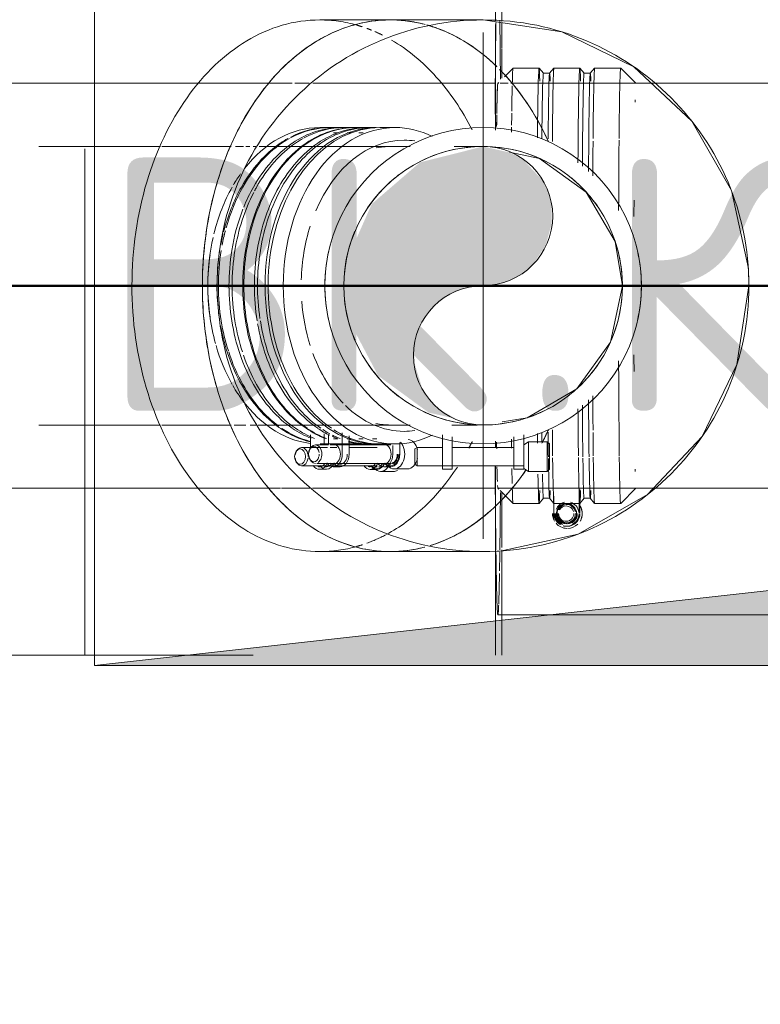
# Model space of a CAD drawing. Header units: millimetres. Extents: x 83162 to 161202, y 56220 to 105342.
# Tile 193 of 209: x 144140 to 144433, y 89467 to 89856. Entities that reach past the tile are written whole.
import ezdxf
from ezdxf import colors
from ezdxf.entities.mleader import LeaderData, LeaderLine
from ezdxf.math import Vec2, Vec3

# ---------------------------------------------------------------- set-up
doc = ezdxf.new("R2010")
doc.units = ezdxf.units.MM
doc.linetypes.add('ADSK_Осевая', pattern=[450, 250, -100, 0, -100])
doc.linetypes.add('ADSK_Штрих_ш2 п1_5', pattern=[350, 200, -150])
for name, color, linetype, lineweight in [('A-____-NOTE-TEXT', 5, 'Continuous', 9), ('A-DETL-GENF-OTLN', 7, 'Continuous', 9), ('M-EQPM-____-OTLN', 7, 'Continuous', 9), ('P-PIPE-____-CNTR', 7, 'ADSK_Осевая', 18), ('P-PIPE-____-OTLN', 7, 'Continuous', 50), ('Греющ. кабель', 204, 'Continuous', 50), ('ДЕВИ', 7, 'Continuous', 0)]:
    doc.layers.add(name, color=color, linetype=linetype, lineweight=lineweight)
doc.styles.add('GOST Common', font='GOST_Common.ttf', dxfattribs={"height": 100})
doc.styles.add('ДЕВИ', font='CS_Gost2304.shx', dxfattribs={"width": 0.8})

# ---------------------------------------------------------------- blocks, each defined once
blk = doc.blocks.new('АР_Канал вертикальный прямоугольный - ВК_К-3506722-ВКК_01_К3_З_ЭОМ_греющий кабель_')
at = {"layer": 'A-DETL-GENF-OTLN', "lineweight": 5, "true_color": 0xf4f4f4}
blk.add_hatch(color=7, dxfattribs=at).paths.add_polyline_path([(-150, -150), (-120, 120), (150, 150), (-150, 150), (-150, 81.48)])
at = {"layer": 'A-DETL-GENF-OTLN', "color": 254, "lineweight": 13, "true_color": 0xcccccc}
for p, q in [((150, 150), (-150, 150)), ((150, 150), (-150, 150)), ((-120, 120), (150, 150)), ((-120, 120), (150, 150)), ((150, -150), (150, 150))]:
    blk.add_line(p, q, dxfattribs=at)
at = {"layer": 'M-EQPM-____-OTLN', "color": 254, "lineweight": 5, "true_color": 0xcccccc}
for p, q in [((-150, 150), (150, 150)), ((150, 150), (150, -150))]:
    blk.add_line(p, q, dxfattribs=at)
blk = doc.blocks.new('240311_Наметкина 10_РД_АР_К3_R21_rvt-1-ВКК_01_К3_З_ЭОМ_греющий кабель_')
at = {"layer": 'M-EQPM-____-OTLN', "color": 254, "lineweight": 5, "true_color": 0xcccccc, "rotation": 180}
blk.add_blockref('АР_Канал вертикальный прямоугольный - ВК_К-3506722-ВКК_01_К3_З_ЭОМ_греющий кабель_', (144320, 89750.84), dxfattribs=at)
at = {"layer": 'A-____-NOTE-TEXT', "color": 254, "lineweight": 5, "true_color": 0xcccccc, "char_height": 100, "attachment_point": 1, "style": 'GOST Common'}
for s, insert, width in [('ВК', (144172.59, 89801.42), 200.4219), ('\\fGOST Common|b0|i0|c204|p34|;К', (144371.03, 89801.42), 96.2025), ('\\fGOST Common|b0|i0|c204|p34|;.', (144337.96, 89801.42), 40.0844)]:
    blk.add_mtext(s, dxfattribs=dict(at, insert=insert, width=width))
blk = doc.blocks.new('Соединитель Norma Rapid - Соединитель Norma Rapid-V257-ВКК_01_К3_З_ЭОМ_греющий кабель_')
at = {"layer": 'P-PIPE-____-OTLN', "color": 9, "lineweight": 9, "true_color": 0xbfbfbf}
for p, q in [((144335.27, 89836.8), (144331.83, 89833.36)), ((144345.55, 89836.81), (144335.28, 89836.81)), ((144347.28, 89834.75), (144345.56, 89836.8)), ((144351.43, 89836.8), (144349.71, 89834.75)), ((144361.62, 89836.81), (144351.44, 89836.81)), ((144363.35, 89834.75), (144361.63, 89836.8)), ((144367.5, 89836.8), (144365.78, 89834.75)), ((144377.78, 89836.81), (144367.51, 89836.81)), ((144383.79, 89830.8), (144377.79, 89836.8)), ((144349.72, 89834.75), (144347.27, 89834.75)), ((144365.79, 89834.75), (144363.34, 89834.75)), ((144361.65, 89661.12), (144361.65, 89670.36)), ((144377.79, 89664.81), (144383.79, 89670.81)), ((144331.83, 89668.25), (144335.27, 89664.81)), ((144335.28, 89664.81), (144345.55, 89664.81)), ((144345.56, 89664.81), (144347.28, 89666.87)), ((144347.27, 89666.86), (144349.72, 89666.86)), ((144349.71, 89666.87), (144351.43, 89664.81)), ((144351.37, 89667.64), (144351.37, 89660.81)), ((144351.44, 89664.81), (144361.62, 89664.81)), ((144356.69, 89664.44), (144356.27, 89664.44)), ((144361.37, 89661.15), (144361.37, 89667.64)), ((144361.63, 89664.81), (144363.35, 89666.87)), ((144363.34, 89666.86), (144365.79, 89666.86)), ((144365.78, 89666.87), (144367.5, 89664.81)), ((144367.51, 89664.81), (144377.78, 89664.81)), ((144356.27, 89657.17), (144356.69, 89657.17)), ((144356.27, 89657.17), (144356.27, 89657.17)), ((144356.69, 89657.17), (144356.69, 89657.17)), ((144356.69, 89656.81), (144356.69, 89656.81)), ((144356.37, 89655.81), (144356.41, 89655.81)), ((144356.37, 89655.81), (144356.37, 89655.81)), ((144356.66, 89655.81), (144356.69, 89655.81)), ((144356.71, 89654.96), (144356.79, 89654.96)), ((144356.71, 89654.96), (144356.71, 89654.96))]:
    blk.add_line(p, q, dxfattribs=at)
at = {"layer": 'P-PIPE-____-OTLN', "color": 254, "lineweight": 9, "true_color": 0xdfdfdf}
for p, q in [((144329.62, 89831.15), (144329.27, 89830.8)), ((144329.27, 89670.81), (144329.62, 89670.47)), ((144330.19, 89669.89), (144331.83, 89668.25))]:
    blk.add_line(p, q, dxfattribs=at)
at = {"layer": 'P-PIPE-____-OTLN', "color": 9, "lineweight": 9, "true_color": 0xbfbfbf}
for centre, major_axis, ratio, start_param, end_param in [((144335.28, 89750.81), (0, 86), 0.010039, 0.000007, 0.382836), ((144345.55, 89750.81), (0, 86), 0.010039, 0.000007, 0.72571), ((144345.55, 89750.81), (0, 86), 0.010039, 5.934126, 6.27122), ((144351.44, 89750.81), (0, 86), 0.010039, 0.000007, 0.84698), ((144361.62, 89750.81), (0, 86), 0.010039, 0.000007, 0.970009), ((144361.62, 89750.81), (0, 86), 0.010039, 5.934126, 6.27122), ((144367.51, 89750.81), (0, 86), 0.010039, 0.000007, 0.828568), ((144377.78, 89750.81), (0, 86), 0.010039, 0.0513, 0.828568), ((144347.27, 89750.81), (0, 83.95), 0.010039, 0.000007, 0.747289), ((144349.72, 89750.81), (0, 83.95), 0.010039, 0.000007, 0.807166), ((144349.72, 89750.81), (0, 83.95), 0.010039, 6.011109, 6.283185), ((144363.34, 89750.81), (0, 83.95), 0.010039, 0.000007, 0.973741), ((144365.79, 89750.81), (0, 83.95), 0.010039, 0.000007, 1.004064), ((144365.79, 89750.81), (0, 83.95), 0.010039, 6.011109, 6.283185), ((144383.78, 89750.81), (0, 80), 0.010039, 0.409964, 0.436893), ((144335.28, 89750.81), (0, 86), 0.010039, 0.755547, 0.788681), ((144367.51, 89750.81), (0, 86), 0.010039, 0.845501, 1.041278), ((144377.78, 89750.81), (0, 86), 0.010039, 0.83891, 1.218068), ((144383.78, 89750.81), (0, 80), 0.010039, 1.133838, 1.222367), ((144383.78, 89750.81), (0, 80), 0.010039, 1.919236, 2.007765), ((144377.78, 89750.81), (0, 86), 0.010039, 1.923302, 2.467304), ((144367.51, 89750.81), (0, 86), 0.010039, 2.100103, 2.296109), ((144363.34, 89750.81), (0, 83.95), 0.010039, 2.167609, 2.505568), ((144365.79, 89750.81), (0, 83.95), 0.010039, 2.1373, 2.505568), ((144361.62, 89750.81), (0, 86), 0.010039, 2.171335, 2.467304), ((144349.72, 89750.81), (0, 83.95), 0.010039, 2.330675, 2.505568), ((144351.44, 89750.81), (0, 86), 0.010039, 2.294274, 2.467304), ((144367.51, 89750.81), (0, 86), 0.010039, 2.310861, 2.467304), ((144335.28, 89750.81), (0, 86), 0.010039, 2.352657, 2.386071), ((144349.72, 89750.81), (0, 83.95), 0.010039, 2.520358, 3.141593), ((144351.44, 89750.81), (0, 86), 0.010039, 2.481303, 3.056268), ((144361.62, 89750.81), (0, 86), 0.010039, 2.478657, 3.141593), ((144363.34, 89750.81), (0, 83.95), 0.010039, 2.516729, 3.141593), ((144365.79, 89750.81), (0, 83.95), 0.010039, 2.516077, 3.141593), ((144367.51, 89750.81), (0, 86), 0.010039, 2.477125, 3.141593), ((144377.78, 89750.81), (0, 86), 0.010039, 2.474456, 3.141593), ((144345.55, 89750.81), (0, 86), 0.010039, 2.617984, 3.141593), ((144347.27, 89750.81), (0, 83.95), 0.010039, 2.659941, 3.141593), ((144383.78, 89750.81), (0, 80), 0.010039, 2.70471, 2.731659), ((144335.28, 89750.81), (0, 86), 0.010039, 2.758808, 3.141593), ((144345.55, 89750.81), (0, 86), 0.010039, 3.153558, 3.490665), ((144349.72, 89750.81), (0, 83.95), 0.010039, 3.141599, 3.41366), ((144361.62, 89750.81), (0, 86), 0.010039, 3.153558, 3.490665), ((144365.79, 89750.81), (0, 83.95), 0.010039, 3.141599, 3.41366), ((144356.69, 89660.81), (0, 4.64), 0.99995, 0.246565, 1.210102), ((144356.37, 89660.81), (0, 4), 0.99995, 6.282511, 9.424104), ((144356.27, 89660.81), (0, 3.64), 0.99995, 6.282511, 7.414273), ((144356.69, 89660.81), (0, 3.64), 0.99995, 6.282511, 7.428923), ((144356.27, 89660.81), (0, 3.64), 0.99995, 4.933522, 6.282511), ((144356.37, 89660.81), (0, 4), 0.99995, 3.140919, 6.282511), ((144356.69, 89660.81), (0, 3.64), 0.99995, 4.915844, 6.282511), ((144356.69, 89660.81), (0, 4.64), 0.99995, 4.839133, 6.019883), ((144356.71, 89660.81), (0, 5.85), 0.99995, 1.570129, 2.093721), ((144356.78, 89660.81), (0, 5.85), 0.99995, 1.555018, 1.998978), ((144356.37, 89660.81), (0, 5), 0.99995, 1.570122, 2.61732), ((144356.41, 89660.81), (0, 5), 0.99995, 1.570122, 2.61732), ((144356.65, 89660.81), (0, 5), 0.99995, 1.570122, 2.61732), ((144356.69, 89660.81), (0, 5), 0.99995, 1.570122, 2.61732), ((144356.41, 89660.81), (0, 4), 0.99995, 1.308323, 2.879119), ((144356.69, 89660.81), (0, 4.64), 0.99995, 1.570122, 2.728423), ((144356.65, 89660.81), (0, 4), 0.99995, 1.046523, 1.831922), ((144356.27, 89660.81), (0, 3.64), 0.99995, 1.570122, 3.045887), ((144356.69, 89660.81), (0, 3.64), 0.99995, 1.570122, 3.044777), ((144356.26, 89660.81), (0, 3.03), 0.99995, 1.570122, 3.140919), ((144356.26, 89660.81), (0, 3.03), 0.99995, 6.282511, 7.35095), ((144356.26, 89660.81), (0, 3.03), 0.99995, 5.008813, 6.282511), ((144356.26, 89660.81), (0, 3.03), 0.99995, 3.140919, 4.711715), ((144356.37, 89660.81), (0, 5), 0.99995, 3.141593, 4.711715), ((144356.41, 89660.81), (0, 4), 0.99995, 3.140919, 4.711715), ((144356.41, 89660.81), (0, 5), 0.99995, 3.140919, 4.711715), ((144356.27, 89660.81), (0, 3.64), 0.99995, 3.237889, 4.711715), ((144356.65, 89660.81), (0, 4), 0.99995, 3.140918, 4.711715), ((144356.69, 89660.81), (0, 5), 0.99995, 3.140918, 4.711715), ((144356.69, 89660.81), (0, 3.64), 0.99995, 3.23838, 4.711715), ((144356.69, 89660.81), (0, 4.64), 0.99995, 3.559058, 4.711715), ((144356.65, 89660.81), (0, 5), 0.99995, 4.188116, 4.711715), ((144356.71, 89660.81), (0, 5.85), 0.99995, 4.188116, 5.235314), ((144356.78, 89660.81), (0, 5.85), 0.99995, 4.188116, 5.235314), ((144356.71, 89660.81), (0, 5.85), 0.99995, 2.27816, 3.109895), ((144356.65, 89660.81), (0, 4), 0.99995, 1.831921, 3.140918), ((144356.69, 89660.81), (0, 4), 0.99995, 1.831922, 2.879119), ((144356.41, 89660.81), (0, 4), 0.99995, 2.879119, 3.140919), ((144356.65, 89660.81), (0, 5), 0.99995, 3.140918, 4.188116), ((144356.71, 89660.81), (0, 5.85), 0.99995, 3.165238, 3.929753), ((144356.69, 89660.81), (0, 4), 0.99995, 3.402718, 3.664517), ((144356.69, 89660.81), (0, 4), 0.99995, 3.664517, 4.449915), ((144356.37, 89660.81), (0, 5), 0.99995, 2.879119, 3.140919), ((144356.41, 89660.81), (0, 5), 0.99995, 2.879119, 3.140919), ((144356.65, 89660.81), (0, 5), 0.99995, 2.879119, 3.140919), ((144356.69, 89660.81), (0, 5), 0.99995, 2.879119, 3.140918)]:
    blk.add_ellipse(centre, major_axis=major_axis, ratio=ratio, start_param=start_param, end_param=end_param, dxfattribs=at)
at = {"layer": 'P-PIPE-____-OTLN', "color": 254, "lineweight": 9, "true_color": 0xdfdfdf}
for centre, major_axis, start_param, end_param in [((144329.28, 89750.81), (0, 80), 0.000007, 0.01004), ((144335.28, 89750.81), (0, 86), 0.408385, 0.639353), ((144329.28, 89750.81), (0, 80), 0.392706, 0.423869), ((144335.28, 89750.81), (0, 86), 0.65612, 0.7422), ((144345.55, 89750.81), (0, 86), 0.72571, 0.824377), ((144347.27, 89750.81), (0, 83.95), 0.747289, 0.807166), ((144345.55, 89750.81), (0, 86), 2.317003, 2.378837), ((144347.27, 89750.81), (0, 83.95), 2.332276, 2.394334), ((144335.28, 89750.81), (0, 86), 2.386071, 2.412602), ((144329.28, 89750.81), (0, 80), 2.704765, 2.7489), ((144335.28, 89750.81), (0, 86), 2.566191, 2.711062), ((144329.28, 89750.81), (0, 80), 3.131553, 3.141593)]:
    blk.add_ellipse(centre, major_axis=major_axis, ratio=0.010039, start_param=start_param, end_param=end_param, dxfattribs=at)
blk = doc.blocks.new('Соединитель Norma Rapid - Соединитель Norma Rapid-V258-ВКК_01_К3_З_ЭОМ_греющий кабель_')
at = {"layer": 'P-PIPE-____-OTLN', "color": 8, "lineweight": 9, "true_color": 0x808080}
for p, q in [((144268.51, 89813.31), (144262.54, 89813.31)), ((144278.55, 89813.31), (144272.68, 89813.31)), ((144288.7, 89813.31), (144282.72, 89813.31)), ((144271.46, 89811.25), (144269.73, 89811.25)), ((144262.53, 89688.31), (144268.51, 89688.31)), ((144269.73, 89690.36), (144271.46, 89690.36)), ((144272.68, 89688.31), (144278.55, 89688.31)), ((144279.77, 89690.36), (144281.5, 89690.36)), ((144282.72, 89688.31), (144288.7, 89688.31))]:
    blk.add_line(p, q, dxfattribs=at)
at = {"layer": 'P-PIPE-____-OTLN', "color": 9, "lineweight": 9, "true_color": 0xbfbfbf}
for p, q in [((144260.72, 89692.32), (144260.72, 89687.94)), ((144267.8, 89684.31), (144267.8, 89692.74)), ((144262.32, 89687.94), (144257.19, 89687.94)), ((144286.97, 89687.94), (144263.07, 89687.94)), ((144270.52, 89691.56), (144270.52, 89684.31)), ((144287.78, 89684.31), (144287.78, 89687.74)), ((144290.51, 89688.89), (144290.51, 89684.31)), ((144255.39, 89686.9), (144255.08, 89686.47)), ((144255.08, 89682.14), (144255.39, 89681.71)), ((144257.75, 89680.67), (144286.97, 89680.67)), ((144284.92, 89680.68), (144285.76, 89679.74)), ((144264.26, 89679.31), (144266.98, 89679.31)), ((144284.25, 89679.31), (144286.97, 89679.31)), ((144288.34, 89678.46), (144293.55, 89678.46))]:
    blk.add_line(p, q, dxfattribs=at)
for centre, major_axis, start_param, end_param in [((144282.72, 89750.81), (0, 62.5), 0.00001, 2.692803), ((144262.53, 89750.81), (0, 62.5), 0.00001, 0.348094), ((144268.51, 89750.81), (0, 62.5), 0.00001, 0.364069), ((144272.68, 89750.81), (0, 62.5), 0.00001, 0.448447), ((144278.55, 89750.81), (0, 62.5), 0.00001, 0.448447), ((144262.53, 89750.81), (0, 62.5), 0.374776, 0.448447), ((144268.51, 89750.81), (0, 62.5), 0.374774, 0.448447), ((144262.53, 89750.81), (0, 62.5), 0.448809, 0.897375), ((144268.51, 89750.81), (0, 62.5), 0.448809, 0.897375), ((144272.68, 89750.81), (0, 62.5), 0.448809, 0.897375), ((144278.55, 89750.81), (0, 62.5), 0.448809, 0.897375), ((144262.53, 89750.81), (0, 62.5), 0.897607, 1.224006), ((144272.68, 89750.81), (0, 62.5), 0.897607, 1.795025), ((144268.51, 89750.81), (0, 62.5), 0.897607, 0.92661), ((144278.55, 89750.81), (0, 62.5), 0.897607, 1.346206), ((144268.51, 89750.81), (0, 62.5), 0.939539, 1.346206), ((144262.53, 89750.81), (0, 62.5), 1.236399, 1.305947), ((144262.53, 89750.81), (0, 62.5), 1.354196, 1.570486), ((144268.51, 89750.81), (0, 62.5), 1.346406, 1.795025), ((144278.55, 89750.81), (0, 62.5), 1.346406, 1.779774), ((144262.53, 89750.81), (0, 62.5), 1.570796, 1.75531), ((144262.53, 89750.81), (0, 62.5), 1.825788, 2.243844), ((144268.51, 89750.81), (0, 62.5), 1.795205, 2.002602), ((144272.68, 89750.81), (0, 62.5), 1.795205, 2.243844), ((144278.55, 89750.81), (0, 62.5), 1.795205, 2.243844), ((144268.51, 89750.81), (0, 62.5), 2.025208, 2.243844), ((144262.53, 89750.81), (0, 62.5), 2.244004, 2.68473), ((144268.51, 89750.81), (0, 62.5), 2.244004, 2.692674), ((144272.68, 89750.81), (0, 62.5), 2.244004, 2.692674), ((144278.55, 89750.81), (0, 62.5), 2.244004, 2.692674), ((144262.53, 89750.81), (0, 62.5), 2.692803, 2.97246), ((144268.51, 89750.81), (0, 62.5), 2.692803, 2.875612), ((144272.68, 89750.81), (0, 62.5), 2.692803, 2.875791), ((144278.55, 89750.81), (0, 62.5), 2.71073, 2.779224), ((144278.55, 89750.81), (0, 62.5), 2.804503, 2.875791), ((144282.72, 89750.81), (0, 62.5), 2.717188, 3.141593), ((144257.19, 89684.31), (0, 3.64), 0, 1.433312), ((144257.19, 89684.31), (0, 3.64), 3.592021, 6.283176), ((144264.26, 89684.31), (0, 4), 0, 0.437681), ((144264.26, 89684.31), (0, 4), 3.141593, 6.283176), ((144278.55, 89750.81), (0, 62.5), 2.953623, 3.141593), ((144272.68, 89750.81), (0, 62.5), 3.091035, 3.141593), ((144284.25, 89684.31), (0, 4), 0, 0.26179), ((144284.25, 89684.31), (0, 4), 3.141593, 6.283176), ((144288.34, 89684.31), (0, 5.85), 3.141593, 5.650721), ((144293.55, 89684.31), (0, 5.85), 5.011366, 6.210291), ((144256.58, 89684.31), (0, 3.03), 6.283176, 9.424768), ((144256.58, 89684.31), (0, 3.03), 4.907276, 6.283176), ((144256.58, 89684.31), (0, 3.03), 4.505664, 4.712379), ((144264.26, 89684.31), (0, 5), 3.141593, 4.712379), ((144266.98, 89684.31), (0, 4), 3.141593, 4.712379), ((144266.98, 89684.31), (0, 5), 3.141593, 4.712379), ((144284.25, 89684.31), (0, 5), 3.141593, 4.712379), ((144286.97, 89684.31), (0, 5), 3.141593, 4.712379), ((144286.97, 89684.31), (0, 3.64), 3.141593, 4.712379), ((144286.97, 89684.31), (0, 4.64), 3.141583, 4.712379), ((144286.97, 89684.31), (0, 4), 3.403382, 4.712379), ((144257.19, 89684.31), (0, 3.64), 1.708274, 3.141583), ((144256.58, 89684.31), (0, 3.03), 3.141583, 4.387842), ((144264.26, 89684.31), (0, 5), 2.356185, 3.141583), ((144264.26, 89684.31), (0, 4), 2.703892, 3.141583), ((144266.98, 89684.31), (0, 5), 2.356185, 3.141583), ((144266.98, 89684.31), (0, 4), 2.879784, 3.141583), ((144284.25, 89684.31), (0, 5), 2.356185, 3.141583), ((144284.25, 89684.31), (0, 4), 2.879784, 3.141583), ((144286.97, 89684.31), (0, 5), 2.356185, 3.141583), ((144286.97, 89684.31), (0, 4.64), 2.476448, 3.141583), ((144286.97, 89684.31), (0, 4), 2.879784, 3.141583), ((144293.55, 89684.31), (0, 5.85), 3.141593, 4.412991), ((144288.34, 89684.31), (0, 5.85), 2.466628, 3.141583)]:
    blk.add_ellipse(centre, major_axis=major_axis, ratio=0.707107, start_param=start_param, end_param=end_param, dxfattribs=at)
at = {"layer": 'P-PIPE-____-OTLN', "color": 8, "lineweight": 9, "true_color": 0x808080}
for centre, major_axis, start_param, end_param in [((144288.7, 89750.81), (0, 62.5), 0.00001, 3.141593), ((144288.7, 89750.81), (0, 62.5), 5.946907, 6.283185), ((144292.23, 89750.81), (0, 57.5), 0.00001, 1.031067), ((144292.23, 89750.81), (0, 57.5), 6.17863, 6.283185), ((144292.23, 89750.81), (0, 57.5), 1.14828, 1.529996), ((144292.23, 89750.81), (0, 57.5), 1.67672, 1.993143), ((144292.23, 89750.81), (0, 57.5), 2.054402, 2.327245), ((144292.23, 89750.81), (0, 57.5), 2.332687, 2.507456), ((144292.23, 89750.81), (0, 57.5), 2.534934, 3.141593), ((144288.7, 89750.81), (0, 62.5), 3.141602, 3.478758), ((144292.23, 89750.81), (0, 57.5), 3.141602, 3.246167)]:
    blk.add_ellipse(centre, major_axis=major_axis, ratio=0.707107, start_param=start_param, end_param=end_param, dxfattribs=at)
at = {"layer": 'P-PIPE-____-OTLN', "color": 254, "lineweight": 9, "true_color": 0xdfdfdf}
blk.add_ellipse((144262.53, 89750.81), major_axis=(0, 62.5), ratio=0.707107, start_param=1.75531, end_param=1.786956, dxfattribs=at)
blk = doc.blocks.new('ВК_Чугун_Безраструбная_Отвод - SML-38033989-ВКК_01_К3_З_ЭОМ_греющий кабель_')
at = {"layer": 'P-PIPE-____-OTLN', "color": 43, "lineweight": 9, "true_color": 0xbba883}
for p, q in [((144286.83, 89805.81), (144294.67, 89805.81)), ((144294.68, 89695.81), (144286.82, 89695.81))]:
    blk.add_line(p, q, dxfattribs=at)
at = {"layer": 'P-PIPE-____-OTLN', "color": 46, "lineweight": 9, "true_color": 0x785107, "flags": 128}
for points in [[(144311.99, 89805.81), (144320.06, 89805.81), (144321.9, 89805.81)], [(144333.83, 89803.62), (144345.68, 89801.12), (144364.11, 89787.83), (144375.61, 89768.23), (144378.44, 89750.81)], [(144378.44, 89750.81), (144373.74, 89728.57), (144360.46, 89710.14), (144340.85, 89698.64), (144331.01, 89697.04)], [(144321.15, 89695.81), (144318.7, 89695.81), (144311.06, 89695.81)]]:
    blk.add_lwpolyline(points, dxfattribs=at)
at = {"layer": 'P-PIPE-____-OTLN', "color": 43, "lineweight": 9, "true_color": 0xbba883}
for start_param, end_param in [(6.283011, 6.426798), (2.994222, 3.141418)]:
    blk.add_ellipse((144286.83, 89750.81), major_axis=(0, 55), ratio=0.707107, start_param=start_param, end_param=end_param, dxfattribs=at)
blk = doc.blocks.new('Соединитель Norma Rapid1 - Соединитель Norma Rapid 2-V259-ВКК_01_К3_З_ЭОМ_греющий кабель_')
at = {"layer": 'P-PIPE-____-OTLN', "color": 9, "lineweight": 9, "true_color": 0xbfbfbf}
for p, q in [((144263.1, 89813.31), (144258.9, 89813.31)), ((144281.52, 89813.31), (144281.53, 89813.31)), ((144255.31, 89691.97), (144255.31, 89686.95)), ((144262.38, 89688.09), (144262.38, 89691.97)), ((144259.09, 89688.31), (144262.46, 89688.31)), ((144273.14, 89688.31), (144273.14, 89688.31)), ((144277.31, 89688.31), (144277.3, 89688.31)), ((144281.52, 89688.31), (144281.51, 89688.31)), ((144249.98, 89685.91), (144249.66, 89685.47)), ((144261.96, 89686.95), (144251.78, 89686.95)), ((144265.65, 89686.94), (144263.07, 89686.95)), ((144281.56, 89686.94), (144270.52, 89686.94)), ((144249.66, 89681.15), (144249.97, 89680.72)), ((144251.78, 89679.67), (144281.56, 89679.67)), ((144258.84, 89678.31), (144261.57, 89678.31)), ((144278.83, 89678.3), (144281.56, 89678.3)), ((144279.51, 89679.68), (144280.34, 89678.74)), ((144282.93, 89677.45), (144288.13, 89677.45))]:
    blk.add_line(p, q, dxfattribs=at)
at = {"layer": 'P-PIPE-____-OTLN', "color": 8, "lineweight": 9, "true_color": 0x808080}
for p, q in [((144273.14, 89813.31), (144267.27, 89813.31)), ((144281.15, 89813.31), (144277.31, 89813.31)), ((144266.05, 89811.25), (144264.32, 89811.25)), ((144276.09, 89811.25), (144274.36, 89811.25)), ((144286.83, 89805.81), (144286.83, 89805.81)), ((144286.82, 89695.81), (144286.83, 89695.81)), ((144263.07, 89688.31), (144263.1, 89688.31)), ((144264.32, 89690.36), (144266.05, 89690.36)), ((144267.27, 89688.31), (144273.14, 89688.31)), ((144274.36, 89690.36), (144276.09, 89690.36)), ((144277.31, 89688.31), (144281.52, 89688.31))]:
    blk.add_line(p, q, dxfattribs=at)
at = {"layer": 'P-PIPE-____-OTLN', "color": 254, "lineweight": 9, "true_color": 0xdfdfdf}
for centre, major_axis, start_param, end_param in [((144258.89, 89750.81), (0, 62.5), 6.283011, 7.020534), ((144258.89, 89750.81), (0, 62.5), 0.783715, 0.879595), ((144258.89, 89750.81), (0, 62.5), 0.897424, 1.235778), ((144258.89, 89750.81), (0, 62.5), 1.260438, 1.570499), ((144253.59, 89750.81), (0, 55), 1.346223, 1.570459), ((144263.1, 89750.81), (0, 62.5), 1.346403, 1.795022), ((144253.59, 89750.81), (0, 55), 1.570806, 1.795022), ((144258.89, 89750.81), (0, 62.5), 1.570796, 1.944219), ((144258.89, 89750.81), (0, 62.5), 1.95816, 2.243821), ((144258.89, 89750.81), (0, 62.5), 2.253083, 2.323091), ((144258.89, 89750.81), (0, 62.5), 2.323895, 3.057657), ((144258.84, 89683.31), (0, 4), 3.141767, 3.403566)]:
    blk.add_ellipse(centre, major_axis=major_axis, ratio=0.707107, start_param=start_param, end_param=end_param, dxfattribs=at)
at = {"layer": 'P-PIPE-____-OTLN', "color": 9, "lineweight": 9, "true_color": 0xbfbfbf}
for centre, major_axis, start_param, end_param in [((144281.52, 89750.81), (0, 62.5), 0.009146, 3.141418), ((144273.14, 89750.81), (0, 62.5), 6.283011, 7.180609), ((144263.1, 89750.81), (0, 62.5), 6.283011, 6.648436), ((144267.27, 89750.81), (0, 62.5), 6.283011, 6.73181), ((144277.31, 89750.81), (0, 62.5), 6.283011, 6.73181), ((144263.1, 89750.81), (0, 62.5), 0.374923, 0.897424), ((144267.27, 89750.81), (0, 62.5), 0.448754, 0.897424), ((144277.31, 89750.81), (0, 62.5), 0.448754, 0.897424), ((144263.1, 89750.81), (0, 62.5), 0.897585, 1.195725), ((144267.27, 89750.81), (0, 62.5), 0.897585, 1.051275), ((144273.14, 89750.81), (0, 62.5), 0.897585, 1.346223), ((144277.31, 89750.81), (0, 62.5), 0.897585, 1.346223), ((144267.27, 89750.81), (0, 62.5), 1.066274, 1.346223), ((144263.1, 89750.81), (0, 62.5), 1.216004, 1.31035), ((144267.27, 89750.81), (0, 62.5), 1.346403, 1.795022), ((144273.14, 89750.81), (0, 62.5), 1.346403, 1.795022), ((144277.31, 89750.81), (0, 62.5), 1.346403, 1.795022), ((144263.1, 89750.81), (0, 62.5), 1.795784, 1.995116), ((144267.27, 89750.81), (0, 62.5), 1.795222, 2.243821), ((144273.14, 89750.81), (0, 62.5), 1.795222, 2.243821), ((144277.31, 89750.81), (0, 62.5), 1.812771, 2.243821), ((144263.1, 89750.81), (0, 62.5), 2.002601, 2.243821), ((144263.1, 89750.81), (0, 62.5), 2.244053, 2.663653), ((144267.27, 89750.81), (0, 62.5), 2.244053, 2.69262), ((144273.14, 89750.81), (0, 62.5), 2.244053, 2.69262), ((144277.31, 89750.81), (0, 62.5), 2.244053, 2.69262), ((144263.1, 89750.81), (0, 62.5), 2.692981, 2.959139), ((144267.27, 89750.81), (0, 62.5), 2.692981, 2.872866), ((144273.14, 89750.81), (0, 62.5), 2.692981, 2.875786), ((144277.31, 89750.81), (0, 62.5), 2.692981, 2.808212), ((144277.31, 89750.81), (0, 62.5), 2.83045, 2.875786), ((144277.31, 89750.81), (0, 62.5), 2.982618, 3.141418), ((144273.14, 89750.81), (0, 62.5), 3.080199, 3.141418), ((144251.16, 89683.31), (0, 3.03), 0.000174, 3.141767), ((144251.78, 89683.31), (0, 3.64), 0.000174, 1.38826), ((144251.16, 89683.31), (0, 3.03), 3.141767, 6.283359), ((144251.78, 89683.31), (0, 3.64), 4.712563, 6.283185), ((144251.78, 89683.31), (0, 3.64), 1.70834, 3.141593), ((144251.78, 89683.31), (0, 3.64), 3.141767, 4.541386), ((144258.84, 89683.31), (0, 5), 3.141767, 4.188964), ((144258.84, 89683.31), (0, 4), 3.403566, 3.927165), ((144261.57, 89683.31), (0, 5), 3.141767, 4.188964), ((144261.57, 89683.31), (0, 4), 3.141767, 3.927165), ((144278.83, 89683.3), (0, 5), 3.141767, 4.188964), ((144278.83, 89683.3), (0, 4), 3.141767, 3.927165), ((144281.56, 89683.3), (0, 5), 3.141767, 4.188964), ((144281.56, 89683.3), (0, 4), 3.403566, 3.927165), ((144282.93, 89683.3), (0, 5.85), 3.141767, 4.188964), ((144258.84, 89683.31), (0, 5), 2.356369, 3.141593), ((144258.84, 89683.31), (0, 4), 2.879967, 3.141593), ((144261.57, 89683.31), (0, 5), 2.356369, 3.141593), ((144261.57, 89683.31), (0, 4), 2.879967, 3.141593), ((144278.83, 89683.3), (0, 5), 2.356369, 3.141593), ((144278.83, 89683.3), (0, 4), 2.879967, 3.141593), ((144281.56, 89683.3), (0, 5), 2.356369, 3.141593), ((144281.56, 89683.3), (0, 4.64), 2.47645, 3.141767), ((144282.93, 89683.3), (0, 5.85), 2.466628, 3.141593), ((144281.56, 89683.3), (0, 4), 2.879967, 3.141593), ((144281.56, 89683.3), (0, 4.64), 3.141767, 3.820764), ((144288.14, 89683.3), (0, 5.85), 3.141767, 3.501361)]:
    blk.add_ellipse(centre, major_axis=major_axis, ratio=0.707107, start_param=start_param, end_param=end_param, dxfattribs=at)
blk = doc.blocks.new('Соединитель Norma Rapid1 - Соединитель Norma Rapid 2-V260-ВКК_01_К3_З_ЭОМ_греющий кабель_')
at = {"layer": 'P-PIPE-____-OTLN', "lineweight": 9}
for p, q in [((144307.37, 89683.32), (144307.37, 89691.99)), ((144339.49, 89691.98), (144339.49, 89683.31)), ((144311.22, 89691.11), (144311.22, 89683.32)), ((144335.64, 89683.31), (144335.64, 89691.1)), ((144341.43, 89689.16), (144339.49, 89687.95)), ((144348.8, 89689.16), (144341.43, 89689.16)), ((144341.43, 89677.46), (144341.43, 89689.16)), ((144348.79, 89677.46), (144348.8, 89689.16)), ((144349.65, 89688.31), (144348.8, 89689.16)), ((144349.65, 89688.31), (144349.65, 89678.31)), ((144349.65, 89678.31), (144349.65, 89688.31)), ((144296.51, 89686.35), (144296.5, 89680.29)), ((144296.5, 89680.29), (144296.51, 89686.35)), ((144297.37, 89686.96), (144296.51, 89686.35)), ((144307.37, 89686.95), (144297.37, 89686.96)), ((144297.37, 89679.68), (144297.37, 89686.96)), ((144335.64, 89686.95), (144311.22, 89686.95)), ((144296.5, 89680.29), (144297.37, 89679.68)), ((144307.37, 89683.32), (144307.37, 89679.32)), ((144307.37, 89678.32), (144307.37, 89683.32)), ((144311.22, 89679.32), (144311.22, 89683.32)), ((144311.22, 89683.32), (144311.22, 89678.32)), ((144335.64, 89683.31), (144335.63, 89679.31)), ((144335.63, 89678.31), (144335.64, 89683.31)), ((144339.49, 89683.31), (144339.49, 89678.31)), ((144339.49, 89678.67), (144339.49, 89683.31)), ((144339.49, 89679.45), (144339.49, 89682.28)), ((144297.37, 89679.68), (144339.49, 89679.68)), ((144307.37, 89679.78), (144307.37, 89678.32)), ((144307.37, 89679.32), (144307.37, 89679.45)), ((144307.37, 89678.32), (144311.22, 89678.32)), ((144311.22, 89678.32), (144311.22, 89679.78)), ((144311.22, 89679.45), (144311.22, 89679.32)), ((144335.63, 89679.78), (144335.63, 89678.31)), ((144335.63, 89679.31), (144335.63, 89679.45)), ((144335.63, 89678.31), (144339.49, 89678.31)), ((144339.49, 89678.67), (144341.43, 89677.46)), ((144341.43, 89677.46), (144348.79, 89677.46)), ((144348.79, 89677.46), (144349.65, 89678.31))]:
    blk.add_line(p, q, dxfattribs=at)
for centre, major_axis, start_param, end_param in [((144323.44, 89750.82), (-62.5, 0), 4.712278, 7.853871), ((144323.44, 89750.82), (62.5, 0), 4.712247, 7.85384), ((144323.44, 89750.82), (55, 0), 1.570644, 4.712237), ((144323.44, 89750.82), (-55, 0), 1.570679, 4.712272), ((144323.44, 89750.81), (62.5, 0), 2.917063, 3.365862), ((144323.44, 89750.81), (62.5, 0), 2.917063, 3.365862), ((144323.44, 89750.82), (62.5, 0), 2.917063, 3.365862), ((144323.44, 89750.82), (62.5, 0), 2.917063, 3.365862), ((144323.44, 89750.82), (62.5, 0), 2.917063, 3.365862), ((144323.44, 89750.82), (62.5, 0), 6.058656, 6.507455), ((144323.44, 89750.82), (62.5, 0), 6.058656, 6.507455), ((144323.44, 89750.81), (62.5, 0), 6.058656, 6.507455), ((144323.44, 89750.81), (62.5, 0), 6.058656, 6.507455), ((144323.44, 89750.82), (62.5, 0), 6.058656, 6.507455)]:
    blk.add_ellipse(centre, major_axis=major_axis, ratio=1, start_param=start_param, end_param=end_param, dxfattribs=at)

msp = doc.modelspace()

# ---------------------------------------------------------------- hatches: boundary and pattern name
at = {"layer": 'P-PIPE-____-OTLN', "true_color": 0x007f00}
msp.add_hatch(color=96, dxfattribs=at).paths.add_polyline_path([(144312.73, 89698.26), (144307.41, 89701.27), (144303.99, 89703.89), (144299.62, 89709.59), (144296.34, 89720.25), (144296.2, 89725.32), (144296.87, 89730.46), (144299.62, 89737.09), (144303.99, 89742.78), (144309.69, 89747.15), (144316.32, 89749.9), (144330.55, 89751.77), (144337.19, 89754.52), (144342.88, 89758.89), (144348.14, 89766.73), (144350.56, 89775.49), (144350.56, 89781.19), (144350, 89785.46), (144347.25, 89792.09), (144339.51, 89800.37), (144334.36, 89803.33), (144323.44, 89805.82), (144298.54, 89799.55), (144279.49, 89783.13), (144269.82, 89761.32), (144270.83, 89736.48), (144281.97, 89715.31), (144301.91, 89700.73), (144309.87, 89698.92)])

# ---------------------------------------------------------------- linework, layer by layer
at = {"layer": 'P-PIPE-____-CNTR', "color": 46, "lineweight": 9, "true_color": 0x785107}
for p, q in [((144323.44, 89650.84), (144323.44, 89850.84)), ((144223.44, 89750.84), (144423.44, 89750.84)), ((144323.44, 89750.84), (144323.44, 89750.81))]:
    msp.add_line(p, q, dxfattribs=at)
at = {"layer": 'P-PIPE-____-OTLN', "color": 46, "linetype": 'ADSK_Штрих_ш2 п1_5', "lineweight": 9, "true_color": 0x785107}
for p, q in [((144166.21, 89604.95), (144166.21, 89890.81)), ((144328.3, 89855.39), (144328.3, 89890.81)), ((144286.83, 89855.81), (144259, 89855.81)), ((144328.3, 89604.95), (144328.3, 89664.05)), ((144259, 89645.81), (144286.82, 89645.81)), ((144330.88, 89604.95), (144330.88, 89625)), ((144329.28, 89620.81), (144576.7, 89620.81)), ((144032.67, 89604.95), (144330.88, 89604.95))]:
    msp.add_line(p, q, dxfattribs=at)
at = {"layer": 'P-PIPE-____-OTLN', "color": 43, "linetype": 'ADSK_Штрих_ш2 п1_5', "lineweight": 9, "true_color": 0xbba883}
for p, q in [((144330.88, 89855.16), (144330.88, 89864.17)), ((144328.3, 89837.71), (144328.3, 89854.05)), ((144330.88, 89637.44), (144330.88, 89646.46)), ((144330.88, 89625.03), (144330.88, 89637.32)), ((144032.67, 89604.95), (144330.88, 89604.95))]:
    msp.add_line(p, q, dxfattribs=at)
at = {"layer": 'P-PIPE-____-OTLN', "color": 254, "linetype": 'ADSK_Штрих_ш2 п1_5', "lineweight": 9, "true_color": 0xddd3c1}
for p, q in [((144330.88, 89844.6), (144330.88, 89854.5)), ((144330.88, 89832.74), (144330.88, 89844.39)), ((144328.3, 89835.43), (144328.3, 89836.96)), ((144328.3, 89686.95), (144328.3, 89689.42)), ((144330.88, 89657.22), (144330.88, 89669.21)), ((144330.88, 89647.41), (144330.88, 89657.01))]:
    msp.add_line(p, q, dxfattribs=at)
at = {"layer": 'P-PIPE-____-OTLN', "color": 254, "linetype": 'ADSK_Штрих_ш2 п1_5', "lineweight": 9, "true_color": 0xeee9e0}
for p, q in [((144328.3, 89812.21), (144328.3, 89834.21)), ((144328.3, 89664.66), (144328.3, 89679.68))]:
    msp.add_line(p, q, dxfattribs=at)
at = {"layer": 'P-PIPE-____-OTLN', "color": 43, "lineweight": 9, "true_color": 0xbba883}
for p, q in [((144211.8, 89830.81), (144034.3, 89830.81)), ((144575.68, 89830.81), (144334.34, 89830.81)), ((144196.06, 89805.81), (144147.98, 89805.81)), ((144286.83, 89805.81), (144259, 89805.81)), ((144147.98, 89695.81), (144196.06, 89695.81)), ((144260.42, 89695.81), (144286.83, 89695.81)), ((144034.3, 89670.81), (144211.8, 89670.81)), ((144329.28, 89670.81), (144575.68, 89670.81))]:
    msp.add_line(p, q, dxfattribs=at)
at = {"layer": 'P-PIPE-____-OTLN', "color": 254, "lineweight": 9, "true_color": 0xddd3c1}
for p, q in [((144239.63, 89830.81), (144211.8, 89830.81)), ((144223.88, 89805.81), (144196.52, 89805.81)), ((144233.74, 89805.81), (144232.57, 89805.81)), ((144259, 89805.81), (144234.99, 89805.81)), ((144196.52, 89695.81), (144223.88, 89695.81)), ((144232.57, 89695.81), (144233.8, 89695.81)), ((144234.61, 89695.81), (144259, 89695.81)), ((144259, 89695.81), (144260.4, 89695.81)), ((144211.8, 89670.81), (144239.63, 89670.81))]:
    msp.add_line(p, q, dxfattribs=at)
at = {"layer": 'P-PIPE-____-OTLN', "color": 254, "lineweight": 9, "true_color": 0xeee9e0}
for p, q in [((144248.09, 89830.81), (144239.63, 89830.81)), ((144254.79, 89830.81), (144249.07, 89830.81)), ((144328.27, 89830.81), (144256.21, 89830.81)), ((144329.62, 89830.81), (144329.28, 89830.81)), ((144333.38, 89830.81), (144330.15, 89830.81)), ((144228.76, 89805.81), (144225.59, 89805.81)), ((144231.29, 89805.81), (144229.8, 89805.81)), ((144225.07, 89695.81), (144229.8, 89695.81)), ((144231.4, 89695.81), (144232.57, 89695.81)), ((144239.63, 89670.81), (144243.37, 89670.81)), ((144243.77, 89670.81), (144251.61, 89670.81)), ((144251.77, 89670.81), (144254.97, 89670.81)), ((144256.08, 89670.81), (144328.27, 89670.81))]:
    msp.add_line(p, q, dxfattribs=at)
at = {"layer": 'P-PIPE-____-OTLN', "color": 46, "linetype": 'ADSK_Штрих_ш2 п1_5', "lineweight": 9, "true_color": 0x785107, "flags": 128}
for points in [[(144286.84, 89855.81), (144307.58, 89855.81), (144320.06, 89855.81), (144323.45, 89855.81)], [(144323.45, 89855.81), (144354.6, 89851.08), (144382.94, 89837.32), (144405.93, 89815.78), (144421.49, 89788.38), (144428.22, 89757.6), (144428.44, 89750.8)], [(144428.44, 89750.8), (144423.71, 89719.65), (144409.95, 89691.31), (144388.4, 89668.32), (144361.01, 89652.76), (144330.23, 89646.03), (144323.42, 89645.81)], [(144323.42, 89645.81), (144318.69, 89645.81), (144304.85, 89645.81), (144286.81, 89645.81)]]:
    msp.add_lwpolyline(points, dxfattribs=at)
at = {"layer": 'P-PIPE-____-OTLN', "color": 46, "lineweight": 9, "true_color": 0x785107}
for centre, radius, start, end in [((144323.44, 89750.84), 55, 90, 117.9416), ((144323.44, 89778.34), 27.5, 270, 89.9835), ((144323.44, 89750.84), 55, 62.0516, 89.9922), ((144323.44, 89750.84), 55, 127.3412, 146.0611), ((144323.44, 89750.84), 55, 33.9326, 52.662), ((144323.44, 89750.84), 55, 156.9903, 174.3831), ((144323.44, 89750.84), 55, 5.6115, 23.0062), ((144323.44, 89723.34), 27.5, 90, 269.9835), ((144323.44, 89750.84), 55, 185.6115, 203.1019), ((144323.44, 89750.84), 55, 336.8947, 354.3831), ((144323.44, 89750.84), 55, 213.8788, 232.9485), ((144323.44, 89750.84), 55, 307.0552, 326.1149), ((144323.44, 89750.84), 55, 241.9715, 269.9922), ((144323.44, 89750.84), 55, 270, 298.0218)]:
    msp.add_arc(centre, radius, start, end, dxfattribs=at)
at = {"layer": 'P-PIPE-____-OTLN', "color": 46, "linetype": 'ADSK_Штрих_ш2 п1_5', "lineweight": 9, "true_color": 0x785107}
for centre, major_axis, ratio, start_param, end_param in [((144259, 89750.81), (0, 105), 0.707107, 0, 1.570796), ((144286.83, 89750.81), (0, 105), 0.707107, 0, 1.570796), ((144323.44, 89750.81), (-105, 0), 1, 4.712269, 6.283066), ((144286.83, 89750.81), (0, 105), 0.707107, 6.283011, 6.544811), ((144323.44, 89750.81), (-105, 0), 1, 3.141473, 4.712269), ((144286.83, 89750.81), (0, 105), 0.707107, 0.261808, 0.523425), ((144286.83, 89750.81), (0, 105), 0.707107, 0.523568, 0.785224), ((144286.83, 89750.81), (0, 105), 0.707107, 0.78538, 1.047023), ((144286.83, 89750.81), (0, 105), 0.707107, 1.047187, 1.308823), ((144286.83, 89750.81), (0, 105), 0.707107, 1.308993, 1.570622), ((144259, 89750.81), (0, 105), 0.707107, 1.570796, 3.141593), ((144286.83, 89750.81), (0, 105), 0.707107, 1.570796, 3.141593), ((144286.83, 89750.81), (0, 105), 0.707107, 1.570798, 1.832422), ((144323.44, 89750.81), (-105, 0), 1, 6.283066, 7.853862), ((144323.44, 89750.81), (-105, 0), 1, 1.570677, 3.141473), ((144286.83, 89750.81), (0, 105), 0.707107, 1.832604, 2.094221), ((144286.83, 89750.81), (0, 105), 0.707107, 2.094412, 2.35602), ((144286.83, 89750.81), (0, 105), 0.707107, 2.356223, 2.61782), ((144286.83, 89750.81), (0, 105), 0.707107, 2.617983, 2.879619), ((144286.83, 89750.81), (0, 105), 0.707107, 2.879789, 3.141418), ((144329.28, 89750.81), (0, 130), 0.01, 2.516186, 3.141593)]:
    msp.add_ellipse(centre, major_axis=major_axis, ratio=ratio, start_param=start_param, end_param=end_param, dxfattribs=at)
at = {"layer": 'P-PIPE-____-OTLN', "color": 43, "linetype": 'ADSK_Штрих_ш2 п1_5', "lineweight": 9, "true_color": 0xbba883}
for centre, major_axis, ratio, start_param, end_param in [((144259, 89750.81), (0, 105), 0.707107, 6.085077, 6.283185), ((144286.83, 89750.81), (0, 105), 0.707107, 6.097851, 6.283009), ((144286.83, 89750.81), (0, 105), 0.707107, 6.102216, 6.283011), ((144286.83, 89750.81), (0, 105), 0.707107, 5.681106, 6.087802), ((144286.83, 89750.81), (0, 105), 0.707107, 6.035062, 6.08413), ((144286.83, 89750.81), (0, 105), 0.707107, 5.680755, 6.033728), ((144329.28, 89750.81), (0, 130), 0.01, 0.643331, 0.834184), ((144286.83, 89750.81), (0, 105), 0.707107, 5.285357, 5.663426), ((144286.83, 89750.81), (0, 105), 0.707107, 5.294168, 5.663075), ((144286.83, 89750.81), (0, 105), 0.707107, 4.078728, 4.138321), ((144286.83, 89750.81), (0, 105), 0.707107, 4.080588, 4.139436), ((144286.83, 89750.81), (0, 105), 0.707107, 3.353908, 3.946914), ((144286.83, 89750.81), (0, 105), 0.707107, 3.356532, 3.945852), ((144329.28, 89750.81), (0, 130), 0.01, 2.307013, 2.501329), ((144259, 89750.81), (0, 105), 0.707107, 3.141593, 3.339734), ((144286.83, 89750.81), (0, 105), 0.707107, 3.141418, 3.321655), ((144286.83, 89750.81), (0, 105), 0.707107, 3.141593, 3.326028)]:
    msp.add_ellipse(centre, major_axis=major_axis, ratio=ratio, start_param=start_param, end_param=end_param, dxfattribs=at)
at = {"layer": 'P-PIPE-____-OTLN', "color": 254, "linetype": 'ADSK_Штрих_ш2 п1_5', "lineweight": 9, "true_color": 0xeee9e0}
for start_param, end_param in [(5.520823, 5.648802), (5.422213, 5.518922), (3.905844, 4.002545), (3.781555, 3.903944)]:
    msp.add_ellipse((144329.28, 89750.81), major_axis=(0, 130), ratio=0.01, start_param=start_param, end_param=end_param, dxfattribs=at)
at = {"layer": 'P-PIPE-____-OTLN', "color": 254, "linetype": 'ADSK_Штрих_ш2 п1_5', "lineweight": 9, "true_color": 0xddd3c1}
for centre, major_axis, ratio, start_param, end_param in [((144259, 89750.81), (0, 105), 0.707107, 6.055735, 6.085042), ((144259, 89750.81), (0, 105), 0.707107, 6.005333, 6.030153), ((144259, 89750.81), (0, 105), 0.707107, 5.944306, 5.986662), ((144259, 89750.81), (0, 105), 0.707107, 5.339068, 5.892007), ((144329.28, 89750.81), (0, 130), 0.01, 0.840881, 0.862785), ((144329.28, 89750.81), (0, 130), 0.01, 0.862938, 1.022591), ((144259, 89750.81), (0, 105), 0.707107, 4.055558, 4.085898), ((144259, 89750.81), (0, 105), 0.707107, 3.503371, 3.961706), ((144329.28, 89750.81), (0, 130), 0.01, 2.152416, 2.300732), ((144259, 89750.81), (0, 105), 0.707107, 3.394626, 3.498739), ((144259, 89750.81), (0, 105), 0.707107, 3.339769, 3.369237), ((144329.28, 89750.81), (0, 130), 0.01, 3.665191, 3.768671), ((144329.28, 89750.81), (0, 130), 0.01, 3.403392, 3.64799), ((144329.28, 89750.81), (0, 130), 0.01, 3.141593, 3.390657)]:
    msp.add_ellipse(centre, major_axis=major_axis, ratio=ratio, start_param=start_param, end_param=end_param, dxfattribs=at)
at = {"layer": 'P-PIPE-____-OTLN', "color": 7, "linetype": 'ADSK_Штрих_ш2 п1_5', "lineweight": 9, "true_color": 0xf6f4ef}
for start_param, end_param in [(5.391596, 5.422213), (4.002545, 4.033182)]:
    msp.add_ellipse((144329.28, 89750.81), major_axis=(0, 130), ratio=0.01, start_param=start_param, end_param=end_param, dxfattribs=at)
at = {"layer": 'P-PIPE-____-OTLN', "color": 254, "lineweight": 9, "true_color": 0xeee9e0}
for ratio, start_param, end_param in [(0.010039, 0.000007, 0.553757), (0.01, 0.261804, 0.523599), (0.01, 0, 0.261799), (0.01, 0.523604, 0.553753), (0.010039, 2.678518, 2.8798), (0.01, 2.678519, 2.879793), (0.010039, 2.973576, 3.141593), (0.01, 2.973572, 3.141593)]:
    msp.add_ellipse((144329.28, 89750.81), major_axis=(0, 80), ratio=ratio, start_param=start_param, end_param=end_param, dxfattribs=at)
at = {"layer": 'P-PIPE-____-OTLN', "color": 254, "lineweight": 9, "true_color": 0xddd3c1}
for ratio, start_param, end_param in [(0.010039, 0.567239, 0.667278), (0.01, 0.567268, 0.667318), (0.010039, 2.453091, 2.506266), (0.01, 2.453081, 2.506266)]:
    msp.add_ellipse((144329.28, 89750.81), major_axis=(0, 80), ratio=ratio, start_param=start_param, end_param=end_param, dxfattribs=at)
at = {"layer": 'P-PIPE-____-OTLN', "color": 43, "lineweight": 9, "true_color": 0xbba883}
for start_param, end_param in [(0, 0.143638), (2.994224, 3.141416)]:
    msp.add_ellipse((144286.83, 89750.81), major_axis=(0, 55), ratio=0.707107, start_param=start_param, end_param=end_param, dxfattribs=at)
at = {"layer": 'Греющ. кабель'}
msp.add_line((144820.84, 89750.84), (143832.46, 89750.84), dxfattribs=at)

# ---------------------------------------------------------------- block references
at = {"lineweight": 5}
msp.add_blockref('240311_Наметкина 10_РД_АР_К3_R21_rvt-1-ВКК_01_К3_З_ЭОМ_греющий кабель_', (0, 0), dxfattribs=at)
at = {"layer": 'P-PIPE-____-OTLN', "color": 9, "lineweight": 9, "true_color": 0xbfbfbf}
for name in ['Соединитель Norma Rapid - Соединитель Norma Rapid-V257-ВКК_01_К3_З_ЭОМ_греющий кабель_', 'Соединитель Norma Rapid1 - Соединитель Norma Rapid 2-V259-ВКК_01_К3_З_ЭОМ_греющий кабель_']:
    msp.add_blockref(name, (0, 0), dxfattribs=at)
at = {"layer": 'P-PIPE-____-OTLN', "color": 8, "lineweight": 9, "true_color": 0x808080}
msp.add_blockref('Соединитель Norma Rapid - Соединитель Norma Rapid-V258-ВКК_01_К3_З_ЭОМ_греющий кабель_', (0, 0), dxfattribs=at)
at = {"layer": 'P-PIPE-____-OTLN', "lineweight": 9}
msp.add_blockref('Соединитель Norma Rapid1 - Соединитель Norma Rapid 2-V260-ВКК_01_К3_З_ЭОМ_греющий кабель_', (0, 0), dxfattribs=at)
at = {"layer": 'P-PIPE-____-OTLN', "color": 43, "lineweight": 9, "true_color": 0xbba883}
msp.add_blockref('ВК_Чугун_Безраструбная_Отвод - SML-38033989-ВКК_01_К3_З_ЭОМ_греющий кабель_', (0, 0), dxfattribs=at)

# ---------------------------------------------------------------- leaders
at = {"layer": 'ДЕВИ', "color": 7}
ml = msp.add_multileader_mtext('Standard', dxfattribs=at)
ml.set_content('{\\C7;ГК3.18\\PЭлектроподогрев трубы\\PДЕВИ Iceguard-18  9м  162Вт. 230В \\PУчасток 18.}', color=5, style='ДЕВИ')
ml.set_leader_properties()
ml.build(insert=Vec2(0, 0))
ml.multileader.update_dxf_attribs({"text_left_attachment_type": 5, "text_right_attachment_type": 5, "dogleg_length": 1, "arrow_head_size": 50})
ctx = ml.context
ctx.base_point, ctx.char_height, ctx.arrow_head_size, ctx.landing_gap_size, ctx.plane_origin = Vec3(142988.06, 85437.34), 200, 50, 0, Vec3(154576.9, 96502.15)
ctx.left_attachment, ctx.right_attachment = 5, 5
notes = []
notes.append((ctx, [(1, (1, 1, 0), (142987.06, 85437.34), (1, 0), 1, [(0, [(139803.91, 90050.83)], 0, [])])]))
ctx.mtext.insert, ctx.mtext.width, ctx.mtext.flow_direction = Vec3(142988.06, 86677.34), 5715.1114, 5
for ctx, leaders in notes:
    for number, flags, end, landing, length, lines in leaders:
        leader = LeaderData()
        leader.index, (leader.has_last_leader_line, leader.has_dogleg_vector, leader.attachment_direction) = number, flags
        leader.last_leader_point, leader.dogleg_vector, leader.dogleg_length = Vec3(end), Vec3(landing), length
        for number, points, colour, breaks in lines:
            line = LeaderLine()
            line.index, line.vertices, line.color, line.breaks = number, Vec3.list(points), colors.encode_raw_color(colour), breaks
            leader.lines.append(line)
        ctx.leaders.append(leader)

doc.saveas('drawing.dxf')
